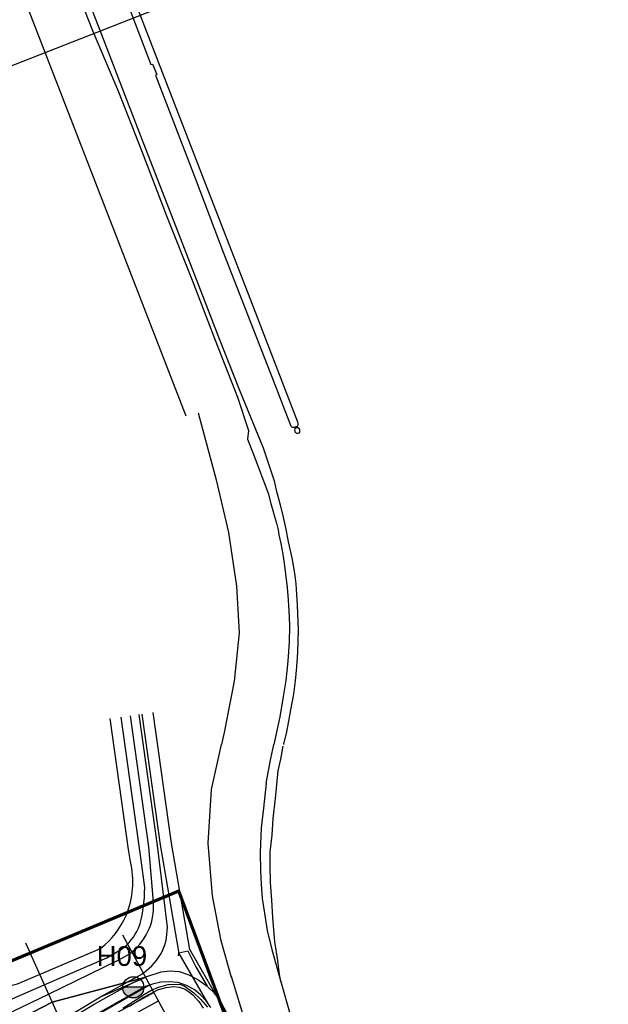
# Model space of a CAD drawing. Extents: x 158343 to 162498, y 431347 to 434500.
# Tile 245 of 248: x 159735 to 159921, y 433918 to 434230. Entities that reach past the tile are written whole.
import ezdxf

# ---------------------------------------------------------------- set-up
doc = ezdxf.new("R2010")
doc.units = 0
doc.header["$LTSCALE"] = 10
doc.header["$MEASUREMENT"] = 0
doc.layers.add('000_onzichtbaar', color=8, linetype='CONTINUOUS', plot=False)
doc.layers.add('MEET', color=6, linetype='CONTINUOUS', plot=False)
for name, color, linetype in [('33_trappen en balustraden', 252, 'CONTINUOUS'), ('44_plafonds', 8, 'CONTINUOUS'), ('47_binneninrichting', 8, 'CONTINUOUS'), ('bestaand 010m', 8, 'CONTINUOUS'), ('bestaand 011m', 8, 'CONTINUOUS'), ('bestaand 012m', 8, 'CONTINUOUS'), ('bestaande dijk', 8, 'CONTINUOUS'), ('bestaande hoogtelijnen', 8, 'CONTINUOUS'), ('BORING-MWH-ASFALT', 7, 'CONTINUOUS'), ('G02', 8, 'CONTINUOUS'), ('nieuw009m', 8, 'CONTINUOUS'), ('nieuw010m', 8, 'CONTINUOUS'), ('nieuw011m', 8, 'CONTINUOUS'), ('nieuw012m', 8, 'CONTINUOUS')]:
    doc.layers.add(name, color=color, linetype=linetype)
doc.styles.get("Standard").update_dxf_attribs({"font": 'arial.ttf'})

# ---------------------------------------------------------------- blocks, each defined once
blk = doc.blocks.new('BO-ASFALT')
at = {"layer": 'BORING-MWH-ASFALT', "linetype": 'Continuous'}
blk.add_hatch(color=256, dxfattribs=at).paths.add_polyline_path([(1.34, 0), (-1.34, 0, 1)])
at = {"layer": 'BORING-MWH-ASFALT'}
blk.add_line((1.34, 0), (-1.34, 0), dxfattribs=at)
at = {"layer": 'BORING-MWH-ASFALT', "linetype": 'Continuous'}
blk.add_line((1.34, 0), (-1.34, 0), dxfattribs=at)
at = {"layer": 'BORING-MWH-ASFALT'}
blk.add_circle((0, 0), 1.34, dxfattribs=at)
blk.add_attdef('BNO', (-1.35, 2.18), '', height=2.5, dxfattribs=at)

msp = doc.modelspace()

# ---------------------------------------------------------------- linework, layer by layer
at = {"layer": '000_onzichtbaar', "flags": 128}
for points in [[(159767.24, 433916.39), (159771.84, 433919.44), (159774.11, 433920.82), (159776.13, 433922.08), (159778.56, 433923.1), (159781.6, 433923.91), (159783.69, 433924.04), (159785.55, 433923.96), (159786.7, 433923.48), (159787.86, 433922.7), (159789.77, 433921.28), (159791.83, 433919.24), (159794.07, 433916.77)], [(159769.4, 433917.06), (159773.71, 433919.85), (159776.36, 433921.24), (159778.29, 433922.29), (159780.81, 433923.01), (159783.28, 433923.3), (159785.11, 433923.14), (159786.81, 433922.61), (159788.05, 433921.68), (159789.41, 433920.7), (159791.27, 433918.6), (159792.66, 433916.43)]]:
    msp.add_lwpolyline(points, dxfattribs=at)
at = {"layer": '33_trappen en balustraden', "flags": 128}
for points in [[(159753.15, 434243.63), (159759.42, 434227.61), (159766.32, 434209.82), (159772.86, 434192.78), (159779.7, 434175.17), (159784.68, 434162.42), (159791.22, 434145.44), (159797.67, 434128.82), (159804.15, 434112.17), (159811.71, 434093.93), (159815.14, 434083.5), (159815.82, 434080.55), (159817.11, 434075.93), (159817.97, 434071.99), (159818.83, 434068.18), (159819.62, 434064.12), (159820.73, 434059.07), (159821.6, 434054.29), (159822.05, 434050.89), (159822.48, 434044.14), (159822.8, 434036.18), (159822.55, 434029.18), (159822.21, 434024.53), (159821.8, 434020.14), (159821.28, 434015.9), (159820.35, 434010.91), (159819.67, 434007.38), (159819.01, 434003.41), (159818.15, 434000.2), (159818.11, 434000)], [(159817.22, 433924.88), (159816.85, 433927.14), (159816.33, 433931.59), (159815.42, 433937.46), (159814.77, 433945.15), (159814.37, 433950.65), (159813.99, 433956.25), (159813.86, 433961.6), (159813.86, 433965.92), (159814.52, 433971.27), (159814.89, 433976.49), (159815.55, 433982.89), (159816.48, 433991.63), (159817.25, 433995.27), (159817.99, 433999.42)]]:
    msp.add_lwpolyline(points, dxfattribs=at)
at = {"layer": '44_plafonds', "flags": 128}
for points in [[(159761.55, 434253.59), (159776.07, 434215.37), (159776.58, 434215.49), (159777.96, 434212.16), (159777.6, 434211.95), (159790.11, 434179.34), (159798.96, 434155.97), (159814.65, 434115.86), (159820.32, 434101.13), (159820.5, 434100.74), (159820.95, 434100.53), (159821.58, 434100.53), (159822.12, 434100.65), (159822.51, 434100.86), (159822.81, 434101.19), (159822.81, 434101.64), (159822.69, 434102.12), (159807.51, 434141.3), (159792.45, 434180.09), (159777.27, 434219.42), (159764.52, 434252.57)], [(159823.32, 434099.55), (159823.29, 434099.79), (159823.05, 434100.03), (159822.75, 434100.24), (159822.75, 434100.27), (159822.42, 434100.3), (159822.18, 434100.24), (159821.97, 434100.21), (159821.7, 434099.91), (159821.64, 434099.61), (159821.67, 434099.28), (159821.73, 434098.98), (159821.91, 434098.77), (159822.15, 434098.65), (159822.36, 434098.62), (159822.69, 434098.62), (159822.99, 434098.68), (159823.17, 434098.74), (159823.29, 434098.89), (159823.32, 434099.13), (159823.32, 434099.34), (159823.32, 434099.55)]]:
    msp.add_lwpolyline(points, dxfattribs=at)
at = {"layer": '47_binneninrichting', "flags": 128}
for points in [[(159633.86, 434500), (159681.39, 434377.07), (159729.93, 434251.76), (159787.17, 434104.1)], [(159748.11, 434250.44), (159757.59, 434226.17), (159765.87, 434206.73), (159773.1, 434188.1), (159781.23, 434166.89), (159789.15, 434147.06), (159796.44, 434128.07), (159803.52, 434109.98), (159807.03, 434099.45), (159806.76, 434096.66), (159808.5, 434092.1), (159813.24, 434079.56)], [(159791.13, 434105.06), (159796.83, 434083.85), (159800.7, 434067.14), (159803.25, 434050.1), (159804.09, 434035.31), (159802.47, 434020.07), (159799.29, 434003.81), (159798.45, 434000)], [(159813.24, 434079.57), (159814.11, 434076.3), (159814.74, 434074.05), (159815.28, 434072.19), (159815.91, 434070.06), (159816.42, 434067.99), (159816.66, 434066.4), (159817.23, 434063.67), (159817.86, 434060.28), (159818.37, 434057.28), (159818.76, 434054.04), (159819.33, 434049.66), (159819.6, 434045.79), (159819.93, 434040.39), (159819.99, 434037.39), (159819.96, 434032.53), (159819.51, 434026.32), (159818.82, 434020.23), (159818.01, 434015.22), (159816.93, 434008.71), (159815.55, 434002.38), (159815.05, 434000)], [(159801.66, 433926.2), (159798.33, 433937.81), (159795.6, 433952.03), (159794.31, 433968.68), (159795.3, 433985.69), (159798.45, 434000)], [(159812.64, 433987.68), (159814.11, 433995.51), (159815.05, 434000)], [(159812.64, 433987.68), (159811.75, 433979.83), (159811.06, 433973.52), (159810.68, 433965.74), (159810.87, 433959.97), (159811.08, 433955.72), (159811.4, 433951.15), (159812.09, 433946.58), (159812.94, 433941.07), (159814.43, 433935.07), (159816.7, 433926.69), (159820.25, 433914.4)], [(159784.82, 433933.06), (159784.98, 433934), (159787.83, 433934.6), (159790.39, 433929.56), (159793.99, 433923.39)], [(159801.54, 433926.61), (159805.12, 433914.78), (159810.63, 433894.97)], [(159790.96, 433925.51), (159793.57, 433923.74), (159795.88, 433921.6)], [(159795.15, 433916.63), (159793.64, 433918.75), (159791.87, 433920.67)], [(159795.88, 433921.6), (159797.31, 433919.72), (159798.59, 433917.74)], [(159798.59, 433917.74), (159799.82, 433915.33), (159803.55, 433907.09), (159808.3, 433896.05), (159811.63, 433886.9), (159814.98, 433876.94), (159819.14, 433862.95), (159823.26, 433849.47), (159828.1, 433834.47), (159832.93, 433819.22), (159838.33, 433801.84), (159842.86, 433787.69), (159847.3, 433773.47), (159853, 433755.61), (159856, 433745.9)]]:
    msp.add_lwpolyline(points, dxfattribs=at)
at = {"layer": 'bestaand 010m'}
msp.add_lwpolyline([(159769.62, 433962.88), (159769.06, 433966.65), (159763.25, 434008.16)], dxfattribs=at)
for points in [[(159760.2, 433935.39, 0.126347), (159768.27, 433945.83, 0.158866), (159769.62, 433962.88, 0.667509), (159769.62, 433962.88)], [(159766.82, 433935.11, 0.119344), (159772.21, 433941.73, 0.082364), (159774.16, 433954.7), (159773.09, 433963.33, 0.028054)]]:
    msp.add_lwpolyline(points, format="xyb", dxfattribs=at)
at = {"layer": 'bestaand 011m'}
msp.add_lwpolyline([(159776.95, 433950.02), (159775.49, 433967.58), (159769.69, 434009.06)], dxfattribs=at)
at = {"layer": 'bestaand 012m'}
for points in [[(159408.89, 433775.04), (159423.28, 433786.58, -0.055187), (159444.48, 433796.47), (159465.83, 433803.08, 0.041657), (159484.18, 433811.36), (159495.99, 433818.47), (159513.63, 433829.95, -0.08973), (159552.47, 433846.62), (159613.74, 433865.49), (159648.93, 433876.05), (159666.81, 433880.57), (159684.84, 433884.18), (159695.53, 433886.46), (159710.45, 433891.18), (159724.59, 433898.53), (159742.33, 433909.29), (159760.2, 433920), (159772.82, 433927.05, 0.271352), (159781.34, 433942.14), (159778.21, 433967.97), (159772.41, 434009.44)], [(159742.33, 433909.29), (159760.2, 433920), (159774.47, 433926.31), (159744.84, 433918.37), (159707.35, 433899, -0.277231)]]:
    msp.add_lwpolyline(points, format="xyb", dxfattribs=at)
at = {"layer": 'bestaande dijk', "flags": 128}
for points in [[(159770.35, 433924.51), (159774.79, 433926.45), (159779.4, 433927.95)], [(159779.4, 433927.95), (159782.22, 433928.3), (159785.04, 433928.04)], [(159785.04, 433928.04), (159788.12, 433927.04), (159790.96, 433925.51)], [(159722.17, 433895.88), (159727.99, 433899.42), (159741.03, 433907.33), (159758.18, 433917.73), (159770.35, 433924.51)], [(159776.63, 433924.09), (159774.39, 433923.26), (159772.27, 433922.17)], [(159781.9, 433924.83), (159779.23, 433924.69), (159776.63, 433924.09)], [(159787.41, 433923.64), (159784.72, 433924.54), (159781.9, 433924.83)], [(159791.87, 433920.67), (159789.78, 433922.36), (159787.41, 433923.64)], [(159790.96, 433925.51), (159793.57, 433923.74), (159795.88, 433921.6)], [(159772.27, 433922.17), (159758.6, 433914.32), (159736.09, 433900.96), (159724.61, 433894.02)], [(159795.15, 433916.63), (159793.64, 433918.75), (159791.87, 433920.67)], [(159795.88, 433921.6), (159797.31, 433919.72), (159798.59, 433917.74)], [(159798.59, 433917.74), (159799.82, 433915.33), (159803.55, 433907.09), (159808.3, 433896.05), (159811.63, 433886.9), (159814.98, 433876.94), (159819.14, 433862.95), (159823.26, 433849.47), (159828.1, 433834.47), (159832.93, 433819.22), (159838.33, 433801.84), (159842.86, 433787.69), (159847.3, 433773.47), (159853, 433755.61), (159856, 433745.9)]]:
    msp.add_lwpolyline(points, dxfattribs=at)
at = {"layer": 'bestaande hoogtelijnen'}
for points in [[(159773.09, 433963.33), (159773.09, 433963.33), (159766.72, 434008.64)], [(159794.4, 433917.69), (159785.1, 433933.79), (159779.2, 433968.13), (159773.41, 434009.58)], [(159797.43, 433919.44), (159788.45, 433935), (159782.66, 433968.66), (159776.87, 434010.06)]]:
    msp.add_lwpolyline(points, dxfattribs=at)
at = {"layer": 'G02', "flags": 128}
msp.add_lwpolyline([(159691.63, 434199.24), (159839.12, 434257.09), (159943.48, 434303.14)], dxfattribs=at)
at = {"layer": 'MEET', "const_width": 1}
msp.add_lwpolyline([(159217.96, 434088.85), (159435.98, 434020.25), (159504.62, 433836.46), (159784.94, 433953.55), (159866.41, 433734.33), (159822.4, 433519.03), (159655.9, 433512.46), (159222.15, 433324.12), (159221.05, 433289.09), (159066.14, 433159.95), (158988.58, 433123), (158887.87, 433065.24), (158810.46, 433043.05), (158594.73, 433280.89), (158643.69, 433366.24), (158736.01, 433394.89), (158840.95, 433432.1), (158907.6, 433472.41), (158902.41, 433599.51), (159112.89, 433678.64), (159214.78, 433765.28), (159227.57, 433847.1)], close=True, dxfattribs=at)
at = {"layer": 'nieuw009m'}
msp.add_lwpolyline([(159715.99, 433984.87), (159711.74, 433928.51, 0.468225), (159717.91, 433921.79), (159725.87, 433922.11), (159733.84, 433924.11), (159760.2, 433935.39), (159760.2, 433935.39), (159760.2, 433935.39)], format="xyb", dxfattribs=at)
at = {"layer": 'nieuw010m'}
msp.add_lwpolyline([(159709.1, 433982.05), (159705.93, 433948.77), (159702.24, 433926.59), (159701.84, 433921.24, 0.345403), (159712.23, 433913.33), (159716.26, 433913.38), (159720.3, 433914.17), (159742.37, 433923.87), (159762.12, 433932.4), (159766.82, 433935.11), (159766.82, 433935.11)], format="xyb", dxfattribs=at)
at = {"layer": 'nieuw010m', "flags": 128}
msp.add_lwpolyline([(159468.03, 433784.07), (159494.02, 433794.23, 0.067566), (159524.32, 433808.44), (159539.19, 433817.71), (159550.37, 433826.68), (159562.84, 433833.83, -0.098769), (159577.97, 433841.2), (159598.63, 433847.8), (159626.3, 433856.31), (159666.35, 433865.59), (159692.68, 433872.07), (159711.8, 433878.79), (159728.63, 433888.5), (159748.59, 433901.69), (159767.3, 433912.68), (159778.52, 433918.76)], format="xyb", dxfattribs=at)
at = {"layer": 'nieuw011m'}
msp.add_lwpolyline([(159703.41, 433974.61), (159701.01, 433960.45), (159692.83, 433926.29), (159692.83, 433926.29, 0.268753), (159696.71, 433912.39, 0.277231), (159715.47, 433907.37), (159743.73, 433920.84), (159765.81, 433931.63), (159769.01, 433933.45, 0.265512), (159776.95, 433950.02)], format="xyb", dxfattribs=at)
at = {"layer": 'nieuw011m', "flags": 128}
msp.add_lwpolyline([(159467.56, 433787.04), (159493.08, 433797.13, 0.069216), (159522.82, 433811.04), (159537.45, 433820.17), (159548.5, 433829.03), (159560.99, 433837.2, -0.10076), (159577.12, 433844.08), (159597.77, 433850.67), (159625.64, 433859.24), (159665.73, 433868.53), (159691.82, 433874.95), (159710.55, 433881.53), (159727.06, 433891.06), (159747, 433904.23), (159765.83, 433915.3), (159777.09, 433921.4)], format="xyb", dxfattribs=at)
at = {"layer": 'nieuw012m'}
for p, q in [((159793.55, 433891.01), (159767.28, 433939.61)), ((159736.42, 433937.11), (159773.22, 433855.24))]:
    msp.add_line(p, q, dxfattribs=at)
msp.add_lwpolyline([(159703.36, 433987.22, 0.007593), (159703.36, 433987.22), (159701.84, 433981.78), (159696.96, 433973.64), (159691.24, 433951.64), (159684.72, 433917.92), (159684.72, 433917.92, 0.268753), (159688.59, 433904.02, 0.277231), (159707.35, 433899), (159744.84, 433918.37), (159774.47, 433926.31)], format="xyb", dxfattribs=at)
at = {"layer": 'nieuw012m', "flags": 128}
msp.add_lwpolyline([(159467.12, 433789.75), (159492.61, 433799.84, 0.06873), (159521.43, 433813.42), (159535.86, 433822.41), (159546.78, 433831.18), (159559.3, 433839.37, -0.10035), (159576.34, 433846.72), (159596.98, 433853.31), (159625.04, 433861.92), (159665.15, 433871.22), (159691.03, 433877.59), (159709.39, 433884.04), (159725.61, 433893.4), (159745.55, 433906.57), (159775.78, 433923.82)], format="xyb", dxfattribs=at)

# ---------------------------------------------------------------- block references
at = {"layer": 'BORING-MWH-ASFALT'}
ref = msp.add_blockref('BO-ASFALT', (159770.55, 433923.04), dxfattribs=dict(at, xscale=2.5, yscale=2.5, zscale=2.5))
ref.add_attrib('BNO', 'H09', (159758.94, 433929.83), dxfattribs={"height": 6.25})

doc.saveas('drawing.dxf')
